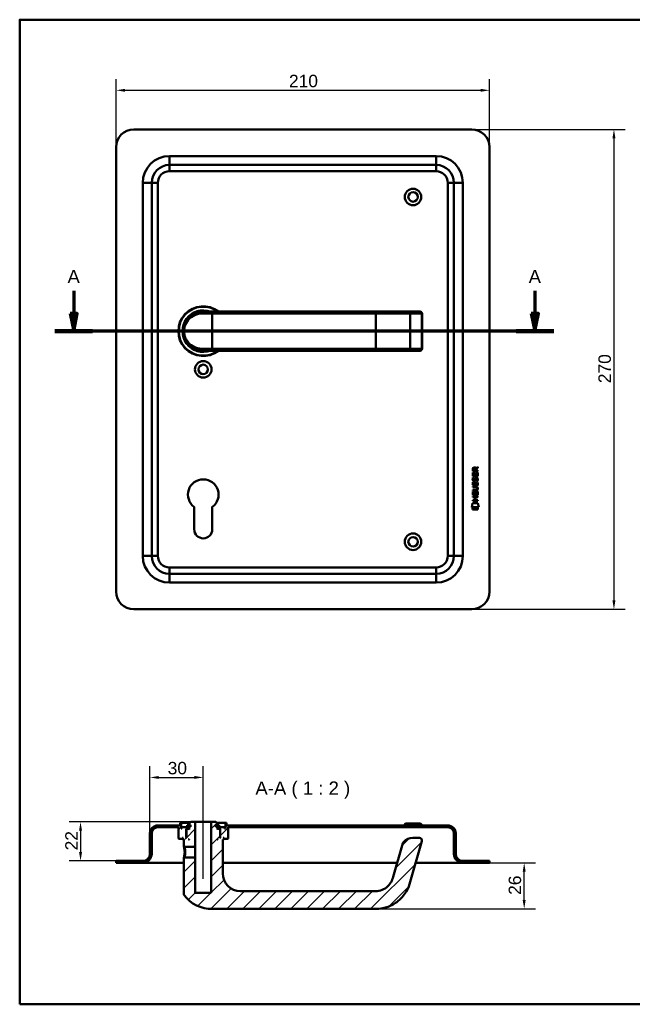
# Model space of a CAD drawing. Header units: millimetres. Extents: x 20 to 833, y 20 to 574.
# Tile 1 of 7: x 20 to 365, y 20 to 574. Entities that reach past the tile are written whole.
import ezdxf

# ---------------------------------------------------------------- set-up
doc = ezdxf.new("R2010")
doc.units = ezdxf.units.MM
doc.header["$LTSCALE"] = 2
for name, color, linetype, lineweight in [('Bemaßungen(DIN)', 7, 'Continuous', 25), ('Mittellinie(DIN)', 7, 'Continuous', 25), ('Schnittansichtslinien(DIN)', 7, 'Continuous', 70), ('Sichtbare Kanten(DIN)', 7, 'Continuous', 50), ('Sichtbare tangentiale Kanten(DIN)', 7, 'Continuous', 50), ('Skizziergeometrie(DIN)', 7, 'Continuous', 50), ('Symbole(DIN)', 7, 'Continuous', 25)]:
    doc.layers.add(name, color=color, linetype=linetype, lineweight=lineweight)
doc.layers.add('Schraffur', color=179, linetype='Continuous', lineweight=9, true_color=0x1e1e47)
doc.styles.add('Aktuell-DINGroßer Text', font='arial.ttf')
doc.styles.add('STANDARD-DIN~0', font='arial.ttf')
doc.dimstyles.new('CAD-LAN', dxfattribs={"dimscale": 2, "dimtxt": 3.5, "dimasz": 2.5, "dimexe": 3.175, "dimexo": 0, "dimgap": 0.8, "dimtad": 1, "dimrnd": 1e-08, "dimtxsty": 'STANDARD-DIN~0', "dimcen": 0.09, "dimdle": 10, "dimclrd": 250, "dimclre": 250, "dimclrt": 250, "dimadec": 0, "dimazin": 2, "dimtfac": 1, "dimtmove": 0, "dimatfit": 3, "dimfxl": 1, "dimtolj": 1, "dimtzin": 0, "dimlwd": 25, "dimlwe": 25, "dimarcsym": 0})

# ---------------------------------------------------------------- blocks, each defined once
blk = doc.blocks.new('Ränder Standardrahmen')
at = {"layer": 'Skizziergeometrie(DIN)', "flags": 128}
blk.add_lwpolyline([(10, 10), (10, 287), (410, 287), (410, 10), (10, 10)], dxfattribs=at)
blk = doc.blocks.new('*D21')
at = {"layer": 'Bemaßungen(DIN)', "color": 250, "linetype": 'Continuous', "lineweight": 25, "true_color": 0x3f3f3f, "transparency": 16777216}
for p, q in [((74.22, 502.26), (74.22, 540.61)), ((284.22, 502.26), (284.22, 540.61)), ((79.22, 534.26), (279.22, 534.26))]:
    blk.add_line(p, q, dxfattribs=at)
at = {"layer": 'Bemaßungen(DIN)', "color": 250, "linetype": 'Continuous', "true_color": 0x3f3f3f, "transparency": 16777216}
for points in [[(79.22, 535.09), (79.22, 533.43), (74.22, 534.26)], [(279.22, 535.09), (279.22, 533.43), (284.22, 534.26)]]:
    blk.add_solid(points, dxfattribs=at)
at = {"layer": 'Defpoints', "color": 0, "linetype": 'Continuous', "transparency": 16777216}
for p in [(284.22, 534.26), (74.22, 502.26), (284.22, 502.26)]:
    blk.add_point(p, dxfattribs=at)
at = {"layer": 'Bemaßungen(DIN)', "color": 250, "linetype": 'Continuous', "lineweight": 25, "true_color": 0x3f3f3f, "transparency": 16777216, "insert": (171.44, 543.01), "char_height": 7, "attachment_point": 1, "style": 'STANDARD-DIN~0'}
blk.add_mtext('\\A1;210', dxfattribs=at)
blk = doc.blocks.new('*D22')
at = {"layer": 'Bemaßungen(DIN)', "color": 250, "linetype": 'Continuous', "lineweight": 25, "true_color": 0x3f3f3f, "transparency": 16777216}
for p, q in [((274.22, 512.26), (360.57, 512.26)), ((354.22, 507.26), (354.22, 247.26)), ((274.22, 242.26), (360.57, 242.26))]:
    blk.add_line(p, q, dxfattribs=at)
at = {"layer": 'Bemaßungen(DIN)', "color": 250, "linetype": 'Continuous', "true_color": 0x3f3f3f, "transparency": 16777216}
for points in [[(353.39, 507.26), (355.06, 507.26), (354.22, 512.26)], [(353.39, 247.26), (355.06, 247.26), (354.22, 242.26)]]:
    blk.add_solid(points, dxfattribs=at)
at = {"layer": 'Defpoints', "color": 0, "linetype": 'Continuous', "transparency": 16777216}
for p in [(274.22, 512.26), (274.22, 242.26), (354.22, 242.26)]:
    blk.add_point(p, dxfattribs=at)
at = {"layer": 'Bemaßungen(DIN)', "color": 250, "linetype": 'Continuous', "lineweight": 25, "true_color": 0x3f3f3f, "transparency": 16777216, "insert": (345.48, 369.48), "char_height": 7, "attachment_point": 1, "rotation": 90, "style": 'STANDARD-DIN~0'}
blk.add_mtext('\\A1;270', dxfattribs=at)
blk = doc.blocks.new('2DTransSchnitt0')
at = {"layer": 'Schnittansichtslinien(DIN)', "linetype": 'Continuous'}
for p, q in [((25.2, 210.7), (25.2, 204.38)), ((154.87, 210.7), (154.87, 204.38)), ((24.2, 204.38), (25.2, 199.38)), ((26.2, 204.38), (24.2, 204.38)), ((25.2, 204.38), (25.2, 199.38)), ((25.2, 199.38), (26.2, 204.38)), ((153.87, 204.38), (154.87, 199.38)), ((155.87, 204.38), (153.87, 204.38)), ((154.87, 204.38), (154.87, 199.38)), ((154.87, 199.38), (155.87, 204.38)), ((160.18, 199.38), (19.89, 199.38))]:
    blk.add_line(p, q, dxfattribs=at)
at = {"layer": 'Schnittansichtslinien(DIN)', "linetype": 'Continuous', "lineweight": 140}
for p, q in [((30.5, 199.38), (19.89, 199.38)), ((160.18, 199.38), (149.57, 199.38))]:
    blk.add_line(p, q, dxfattribs=at)
at = {"layer": 'Schnittansichtslinien(DIN)', "linetype": 'Continuous', "flags": 128}
for points in [[(24.2, 204.38), (25.2, 199.38), (26.2, 204.38), (24.2, 204.38)], [(153.87, 204.38), (154.87, 199.38), (155.87, 204.38), (153.87, 204.38)]]:
    blk.add_lwpolyline(points, dxfattribs=at)
at = {"layer": 'Schnittansichtslinien(DIN)'}
for points in [[(24.2, 204.38), (25.2, 199.38), (26.2, 204.38), (24.2, 204.38)], [(153.87, 204.38), (154.87, 199.38), (155.87, 204.38), (153.87, 204.38)]]:
    blk.add_solid(points, dxfattribs=at)
at = {"layer": 'Schnittansichtslinien(DIN)', "char_height": 3.73, "attachment_point": 7, "style": 'Aktuell-DINGroßer Text'}
for insert in [(23.44, 212.88), (153.12, 212.88)]:
    blk.add_mtext('A', dxfattribs=dict(at, insert=insert))
blk = doc.blocks.new('*D24')
at = {"layer": 'Bemaßungen(DIN)', "color": 250, "linetype": 'Continuous', "lineweight": 25, "true_color": 0x3f3f3f, "transparency": 16777216}
for p, q in [((93.22, 116.15), (93.22, 154)), ((123.22, 127.65), (123.22, 154)), ((98.22, 147.65), (118.22, 147.65))]:
    blk.add_line(p, q, dxfattribs=at)
at = {"layer": 'Bemaßungen(DIN)', "color": 250, "linetype": 'Continuous', "true_color": 0x3f3f3f, "transparency": 16777216}
for points in [[(98.22, 148.48), (98.22, 146.82), (93.22, 147.65)], [(118.22, 148.48), (118.22, 146.82), (123.22, 147.65)]]:
    blk.add_solid(points, dxfattribs=at)
at = {"layer": 'Defpoints', "color": 0, "linetype": 'Continuous', "transparency": 16777216}
for p in [(123.22, 147.65), (123.22, 127.65), (93.22, 116.15)]:
    blk.add_point(p, dxfattribs=at)
at = {"layer": 'Bemaßungen(DIN)', "color": 250, "linetype": 'Continuous', "lineweight": 25, "true_color": 0x3f3f3f, "transparency": 16777216, "insert": (103.23, 156.4), "char_height": 7, "attachment_point": 1, "style": 'STANDARD-DIN~0'}
blk.add_mtext('\\A1;30', dxfattribs=at)
blk = doc.blocks.new('*D25')
at = {"layer": 'Bemaßungen(DIN)', "color": 250, "linetype": 'Continuous', "lineweight": 25, "true_color": 0x3f3f3f, "transparency": 16777216}
for p, q in [((116.22, 122.65), (47.87, 122.65)), ((54.22, 117.65), (54.22, 105.65)), ((74.22, 100.65), (47.87, 100.65))]:
    blk.add_line(p, q, dxfattribs=at)
at = {"layer": 'Bemaßungen(DIN)', "color": 250, "linetype": 'Continuous', "true_color": 0x3f3f3f, "transparency": 16777216}
for points in [[(53.39, 117.65), (55.06, 117.65), (54.22, 122.65)], [(53.39, 105.65), (55.06, 105.65), (54.22, 100.65)]]:
    blk.add_solid(points, dxfattribs=at)
at = {"layer": 'Defpoints', "color": 0, "linetype": 'Continuous', "transparency": 16777216}
for p in [(116.22, 122.65), (54.22, 100.65), (74.22, 100.65)]:
    blk.add_point(p, dxfattribs=at)
at = {"layer": 'Bemaßungen(DIN)', "color": 250, "linetype": 'Continuous', "lineweight": 25, "true_color": 0x3f3f3f, "transparency": 16777216, "insert": (45.6, 106.61), "char_height": 7, "attachment_point": 1, "rotation": 90, "style": 'STANDARD-DIN~0'}
blk.add_mtext('\\A1;22', dxfattribs=at)
blk = doc.blocks.new('*D26')
at = {"layer": 'Bemaßungen(DIN)', "color": 250, "linetype": 'Continuous', "lineweight": 25, "true_color": 0x3f3f3f, "transparency": 16777216}
for p, q in [((284.22, 99.65), (310.09, 99.65)), ((303.74, 78.65), (303.74, 94.65)), ((220.22, 73.65), (310.09, 73.65))]:
    blk.add_line(p, q, dxfattribs=at)
at = {"layer": 'Bemaßungen(DIN)', "color": 250, "linetype": 'Continuous', "true_color": 0x3f3f3f, "transparency": 16777216}
for points in [[(302.9, 94.65), (304.57, 94.65), (303.74, 99.65)], [(302.9, 78.65), (304.57, 78.65), (303.74, 73.65)]]:
    blk.add_solid(points, dxfattribs=at)
at = {"layer": 'Defpoints', "color": 0, "linetype": 'Continuous', "transparency": 16777216}
for p in [(284.22, 99.65), (303.74, 99.65), (220.22, 73.65)]:
    blk.add_point(p, dxfattribs=at)
at = {"layer": 'Bemaßungen(DIN)', "color": 250, "linetype": 'Continuous', "lineweight": 25, "true_color": 0x3f3f3f, "transparency": 16777216, "insert": (294.99, 81.58), "char_height": 7, "attachment_point": 1, "rotation": 90, "style": 'STANDARD-DIN~0'}
blk.add_mtext('\\A1;26', dxfattribs=at)

msp = doc.modelspace()

# ---------------------------------------------------------------- hatches: boundary and pattern name
at = {"layer": 'Schraffur'}
h = msp.add_hatch(dxfattribs=at)
h.set_pattern_fill('ANSI31', color=256, scale=50.8, style=0)
h.set_pattern_definition([(45, (0, 0), (-4.49013, 4.49013), [])])
edge = h.paths.add_edge_path()
edge.add_spline(control_points=[(112.596, 102.649), (112.534, 102.589), (112.472, 102.53), (112.348, 102.409), (112.286, 102.349), (112.224, 102.289)], knot_values=[-0.0518018, -0.0518018, -0.0518018, -0.0518018, -0.0259892, -0.0259892, 0, 0, 0, 0], degree=3, periodic=0)
edge.add_line((112.224, 102.289), (112.224, 81.99))
edge.add_spline(control_points=[(112.224, 81.99), (112.223, 81.908), (112.233, 81.794), (112.313, 81.561), (112.366, 81.463), (112.433, 81.376)], knot_values=[-0.0739623, -0.0739623, -0.0739623, -0.0739623, -0.0330522, -0.0330522, 0, 0, 0, 0], degree=3, periodic=0)
edge.add_ellipse((128.224, 93.649), major_axis=(-15.791, -12.274), ratio=1, start_angle=0, end_angle=52.14352)
edge.add_line((128.224, 73.649), (220.224, 73.649))
edge.add_spline(control_points=[(220.224, 73.649), (222.339, 73.649), (224.45, 73.993), (228.469, 75.311), (230.364, 76.281), (234.352, 79.214), (236.087, 81.236), (238.705, 85.569), (239.212, 87.307), (239.663, 88.881)], knot_values=[-1.6287984, -1.6287984, -1.6287984, -1.6287984, -1.2873005, -1.2873005, -0.9456559, -0.9456559, -0.4913093, -0.4913093, 0, 0, 0, 0], degree=3, periodic=0)
edge.add_line((239.663, 88.881), (246.217, 111.736))
edge.add_ellipse((244.775, 112.149), major_axis=(1.442, -0.413), ratio=1, start_angle=0, end_angle=106)
edge.add_line((244.775, 113.649), (241.071, 113.649))
edge.add_ellipse((241.071, 106.649), major_axis=(0, 7), ratio=1, start_angle=0, end_angle=48.30264)
edge.add_ellipse((236.965, 110.308), major_axis=(-1.12, 0.998), ratio=1, start_angle=0, end_angle=25.69736)
edge.add_line((235.523, 110.721), (230.051, 91.638))
edge.add_spline(control_points=[(230.051, 91.638), (229.766, 90.645), (229.391, 89.67), (228.572, 88.231), (227.976, 87.298), (226.031, 85.493), (224.949, 84.798), (222.542, 83.843), (221.317, 83.649), (220.224, 83.649)], knot_values=[-1.5570511, -1.5570511, -1.5570511, -1.5570511, -0.9847975, -0.9847975, -0.6392632, -0.6392632, -0.3276597, -0.3276597, 0, 0, 0, 0], degree=3, periodic=0)
edge.add_line((220.224, 83.649), (144.224, 83.649))
edge.add_ellipse((144.224, 93.649), major_axis=(0, -10), ratio=1, start_angle=270, end_angle=360, ccw=False)
edge.add_line((134.224, 93.649), (134.224, 112.649))
edge.add_line((134.224, 112.649), (134.524, 112.649))
edge.add_line((134.524, 112.649), (134.724, 112.849))
edge.add_line((134.724, 112.849), (134.724, 113.449))
edge.add_line((134.724, 113.449), (134.524, 113.649))
edge.add_line((134.524, 113.649), (134.824, 113.649))
edge.add_line((134.824, 113.649), (134.824, 113.149))
edge.add_line((134.824, 113.149), (134.924, 113.049))
edge.add_line((134.924, 113.049), (137.024, 113.049))
edge.add_line((137.024, 113.049), (137.224, 113.249))
edge.add_line((137.224, 113.249), (137.224, 119.649))
edge.add_line((137.224, 119.649), (260.724, 119.649))
edge.add_ellipse((260.724, 116.149), major_axis=(0, 3.5), ratio=1, start_angle=270, end_angle=360, ccw=False)
edge.add_line((264.224, 116.149), (264.224, 104.649))
edge.add_ellipse((269.224, 104.649), major_axis=(-5, 0), ratio=1, start_angle=0, end_angle=90)
edge.add_line((269.224, 99.649), (284.224, 99.649))
edge.add_line((284.224, 99.649), (284.224, 100.649))
edge.add_line((284.224, 100.649), (269.224, 100.649))
edge.add_ellipse((269.224, 104.649), major_axis=(0, -4), ratio=1, start_angle=270, end_angle=360, ccw=False)
edge.add_line((265.224, 104.649), (265.224, 116.149))
edge.add_ellipse((260.724, 116.149), major_axis=(4.5, 0), ratio=1, start_angle=0, end_angle=90)
edge.add_line((260.724, 120.649), (136.224, 120.649))
edge.add_line((136.224, 120.649), (136.224, 122.149))
edge.add_line((136.224, 122.149), (135.724, 122.149))
edge.add_line((135.724, 122.149), (135.724, 118.849))
edge.add_line((135.724, 118.849), (135.224, 118.849))
edge.add_line((135.224, 118.849), (135.224, 119.649))
edge.add_line((135.224, 119.649), (132.224, 119.649))
edge.add_line((132.224, 119.649), (132.224, 118.849))
edge.add_line((132.224, 118.849), (132.974, 118.849))
edge.add_line((132.974, 118.849), (132.774, 118.649))
edge.add_line((132.774, 118.649), (132.774, 113.849))
edge.add_line((132.774, 113.849), (132.974, 113.649))
edge.add_line((132.974, 113.649), (132.724, 113.649))
edge.add_line((132.724, 113.649), (132.724, 118.449))
edge.add_line((132.724, 118.449), (132.524, 118.649))
edge.add_line((132.524, 118.649), (131.424, 118.649))
edge.add_line((131.424, 118.649), (131.224, 118.449))
edge.add_line((131.224, 118.449), (131.224, 119.849))
edge.add_line((131.224, 119.849), (132.241, 119.849))
edge.add_line((132.241, 119.849), (132.241, 120.749))
edge.add_line((132.241, 120.749), (130.739, 120.749))
edge.add_line((130.739, 120.749), (130.739, 119.849))
edge.add_line((130.739, 119.849), (130.324, 119.849))
edge.add_line((130.324, 119.849), (130.324, 120.949))
edge.add_line((130.324, 120.949), (131.224, 120.949))
edge.add_line((131.224, 120.949), (131.224, 121.649))
edge.add_line((131.224, 121.649), (130.224, 122.649))
edge.add_line((130.224, 122.649), (127.724, 122.649))
edge.add_line((127.724, 122.649), (127.724, 82.649))
edge.add_line((127.724, 82.649), (118.724, 82.649))
edge.add_line((118.724, 82.649), (118.724, 102.649))
edge.add_line((118.724, 102.649), (112.596, 102.649))
h.paths.add_polyline_path([(131.424, 112.649), (131.224, 112.649), (131.224, 112.849)], flags=0)
edge = h.paths.add_edge_path()
edge.add_spline(control_points=[(112.224, 109.01), (112.288, 108.95), (112.35, 108.89), (112.474, 108.769), (112.536, 108.71), (112.597, 108.649)], knot_values=[-0.0519762, -0.0519762, -0.0519762, -0.0519762, -0.0259881, -0.0259881, -0.0001686, -0.0001686, -0.0001686, -0.0001686], degree=3, periodic=0)
edge.add_line((112.597, 108.649), (118.724, 108.649))
edge.add_line((118.724, 108.649), (118.724, 122.649))
edge.add_line((118.724, 122.649), (116.224, 122.649))
edge.add_line((116.224, 122.649), (115.224, 121.649))
edge.add_line((115.224, 121.649), (115.224, 120.949))
edge.add_line((115.224, 120.949), (116.124, 120.949))
edge.add_line((116.124, 120.949), (116.124, 119.849))
edge.add_line((116.124, 119.849), (115.71, 119.849))
edge.add_line((115.71, 119.849), (115.71, 120.749))
edge.add_line((115.71, 120.749), (114.208, 120.749))
edge.add_line((114.208, 120.749), (114.208, 119.849))
edge.add_line((114.208, 119.849), (115.224, 119.849))
edge.add_line((115.224, 119.849), (115.224, 118.449))
edge.add_line((115.224, 118.449), (115.024, 118.649))
edge.add_line((115.024, 118.649), (113.924, 118.649))
edge.add_line((113.924, 118.649), (113.724, 118.449))
edge.add_line((113.724, 118.449), (113.724, 113.649))
edge.add_line((113.724, 113.649), (113.474, 113.649))
edge.add_line((113.474, 113.649), (113.674, 113.849))
edge.add_line((113.674, 113.849), (113.674, 118.649))
edge.add_line((113.674, 118.649), (113.474, 118.849))
edge.add_line((113.474, 118.849), (114.224, 118.849))
edge.add_line((114.224, 118.849), (114.224, 119.649))
edge.add_line((114.224, 119.649), (111.224, 119.649))
edge.add_line((111.224, 119.649), (111.224, 118.849))
edge.add_line((111.224, 118.849), (110.724, 118.849))
edge.add_line((110.724, 118.849), (110.724, 122.149))
edge.add_line((110.724, 122.149), (110.224, 122.149))
edge.add_line((110.224, 122.149), (110.224, 120.649))
edge.add_line((110.224, 120.649), (97.724, 120.649))
edge.add_ellipse((97.724, 116.149), major_axis=(0, 4.5), ratio=1, start_angle=0, end_angle=90)
edge.add_line((93.224, 116.149), (93.224, 104.649))
edge.add_ellipse((89.224, 104.649), major_axis=(4, 0), ratio=1, start_angle=270, end_angle=360, ccw=False)
edge.add_line((89.224, 100.649), (74.224, 100.649))
edge.add_line((74.224, 100.649), (74.224, 99.649))
edge.add_line((74.224, 99.649), (89.224, 99.649))
edge.add_ellipse((89.224, 104.649), major_axis=(0, -5), ratio=1, start_angle=0, end_angle=90)
edge.add_line((94.224, 104.649), (94.224, 116.149))
edge.add_ellipse((97.724, 116.149), major_axis=(-3.5, 0), ratio=1, start_angle=270, end_angle=360, ccw=False)
edge.add_line((97.724, 119.649), (109.224, 119.649))
edge.add_line((109.224, 119.649), (109.224, 113.249))
edge.add_line((109.224, 113.249), (109.424, 113.049))
edge.add_line((109.424, 113.049), (111.524, 113.049))
edge.add_line((111.524, 113.049), (111.624, 113.149))
edge.add_line((111.624, 113.149), (111.624, 113.649))
edge.add_line((111.624, 113.649), (111.924, 113.649))
edge.add_line((111.924, 113.649), (111.724, 113.449))
edge.add_line((111.724, 113.449), (111.724, 112.849))
edge.add_line((111.724, 112.849), (111.924, 112.649))
edge.add_line((111.924, 112.649), (112.224, 112.649))
edge.add_line((112.224, 112.649), (112.224, 109.01))
h.paths.add_polyline_path([(115.224, 112.649), (115.024, 112.649), (115.224, 112.849)], flags=0)

# ---------------------------------------------------------------- linework, layer by layer
at = {"layer": 'Mittellinie(DIN)', "linetype": 'Continuous'}
msp.add_line((123.224, 90.649), (123.224, 127.649), dxfattribs=at)
at = {"layer": 'Sichtbare Kanten(DIN)'}
for p, q in [((274.224, 512.259), (84.224, 512.259)), ((74.224, 502.259), (74.224, 252.259)), ((284.224, 252.259), (284.224, 502.259)), ((254.224, 492.259), (104.224, 492.259)), ((94.224, 482.259), (94.224, 272.259)), ((264.224, 272.259), (264.224, 482.259)), ((122.608, 409.741), (122.608, 409.741)), ((123.224, 409.759), (128.224, 409.759)), ((220.224, 409.759), (128.224, 409.759)), ((238.702, 409.759), (220.224, 409.759)), ((245.255, 409.759), (238.702, 409.759)), ((245.255, 409.759), (245.275, 409.759)), ((246.275, 388.759), (246.275, 408.759)), ((128.224, 387.759), (123.224, 387.759)), ((128.224, 387.759), (220.224, 387.759)), ((220.224, 387.759), (238.702, 387.759)), ((238.702, 387.759), (245.255, 387.759)), ((238.785, 387.762), (238.785, 387.762)), ((245.275, 387.759), (245.255, 387.759)), ((276.466, 321.551), (277.662, 322.341)), ((277.661, 321.907), (276.519, 321.152)), ((277.662, 322.341), (277.661, 321.907)), ((274.799, 317.191), (274.801, 319.195)), ((277.658, 317.189), (274.799, 317.191)), ((274.801, 319.921), (274.803, 321.235)), ((277.66, 319.919), (274.801, 319.921)), ((274.801, 319.195), (275.149, 319.195)), ((274.971, 316.417), (275.309, 316.317)), ((275.149, 319.195), (275.148, 317.568)), ((275.148, 317.568), (276.042, 317.567)), ((275.152, 321.191), (275.151, 320.303)), ((275.151, 320.303), (276.169, 320.302)), ((276.042, 317.567), (276.043, 319.014)), ((276.043, 319.014), (276.392, 319.014)), ((276.169, 320.302), (276.169, 321.19)), ((276.392, 319.014), (276.391, 317.567)), ((276.391, 317.567), (277.309, 317.566)), ((276.519, 321.152), (276.518, 320.302)), ((276.518, 320.302), (277.66, 320.301)), ((276.899, 316.114), (276.888, 316.114)), ((277.309, 317.566), (277.311, 319.213)), ((277.311, 319.213), (277.659, 319.213)), ((277.659, 319.213), (277.658, 317.189)), ((277.66, 320.301), (277.66, 319.919)), ((274.794, 310.964), (274.794, 311.341)), ((274.794, 311.341), (276.44, 311.339)), ((276.464, 310.962), (274.794, 310.964)), ((274.969, 313.871), (275.307, 313.77)), ((275.165, 312.539), (275.172, 312.522)), ((275.167, 315.086), (275.174, 315.068)), ((275.849, 312.441), (275.86, 312.458)), ((275.851, 314.988), (275.862, 315.005)), ((276.897, 313.568), (276.886, 313.568)), ((274.788, 305.283), (274.788, 305.66)), ((274.788, 305.66), (277.647, 305.658)), ((276.031, 305.282), (274.788, 305.283)), ((274.79, 306.453), (274.792, 308.458)), ((277.649, 306.451), (274.79, 306.453)), ((274.792, 309.029), (274.793, 309.406)), ((276.438, 309.028), (274.792, 309.029)), ((274.792, 308.458), (275.14, 308.457)), ((274.793, 309.406), (276.462, 309.405)), ((275.14, 308.457), (275.139, 306.83)), ((275.139, 306.83), (276.034, 306.83)), ((276.03, 303.724), (276.031, 305.282)), ((276.034, 306.83), (276.035, 308.277)), ((276.035, 308.277), (276.383, 308.276)), ((276.383, 308.276), (276.382, 306.829)), ((276.382, 306.829), (277.301, 306.829)), ((276.388, 305.282), (276.386, 303.724)), ((277.647, 305.281), (276.388, 305.282)), ((277.301, 306.829), (277.302, 308.476)), ((277.302, 308.476), (277.651, 308.475)), ((277.344, 310.177), (277.344, 310.187)), ((277.647, 305.658), (277.647, 305.281)), ((277.651, 308.475), (277.649, 306.451)), ((118.124, 287.259), (118.124, 299.834)), ((128.324, 299.834), (128.324, 287.259)), ((274.256, 299.771), (274.714, 301.904)), ((278.171, 299.768), (274.256, 299.771)), ((274.714, 301.904), (277.721, 301.902)), ((274.714, 298.343), (274.715, 299.485)), ((274.715, 299.485), (277.712, 299.483)), ((274.787, 303.348), (274.787, 303.725)), ((274.787, 303.725), (276.03, 303.724)), ((277.645, 303.346), (274.787, 303.348)), ((276.386, 303.724), (277.646, 303.723)), ((277.646, 303.723), (277.645, 303.346)), ((277.712, 299.483), (277.711, 298.341)), ((277.721, 301.902), (278.171, 299.768)), ((277.711, 298.341), (274.714, 298.343)), ((104.224, 262.259), (254.224, 262.259)), ((84.224, 242.259), (274.224, 242.259)), ((110.724, 122.149), (110.224, 122.149)), ((110.224, 122.149), (110.224, 120.649)), ((110.724, 118.849), (110.724, 122.149)), ((110.724, 122.149), (115.724, 122.149)), ((116.224, 122.649), (115.224, 121.649)), ((118.724, 122.649), (116.224, 122.649)), ((118.724, 108.649), (118.724, 122.649)), ((118.724, 122.649), (127.724, 122.649)), ((130.224, 122.649), (127.724, 122.649)), ((127.724, 122.649), (127.724, 82.649)), ((131.224, 121.649), (130.224, 122.649)), ((130.724, 122.149), (135.724, 122.149)), ((136.224, 122.149), (135.724, 122.149)), ((135.724, 122.149), (135.724, 118.849)), ((136.224, 120.649), (136.224, 122.149)), ((110.224, 120.649), (97.724, 120.649)), ((97.724, 119.649), (109.224, 119.649)), ((109.224, 119.649), (109.224, 113.249)), ((111.224, 118.849), (110.724, 118.849)), ((114.224, 119.649), (111.224, 119.649)), ((111.224, 119.649), (111.224, 118.849)), ((113.674, 118.649), (113.474, 118.849)), ((113.474, 118.849), (114.224, 118.849)), ((113.674, 113.849), (113.674, 118.649)), ((113.674, 118.649), (113.924, 118.649)), ((113.924, 118.649), (113.724, 118.449)), ((113.724, 118.449), (113.724, 113.649)), ((115.024, 118.649), (113.924, 118.649)), ((115.71, 120.749), (114.208, 120.749)), ((114.208, 120.749), (114.208, 119.849)), ((114.208, 119.849), (115.224, 119.849)), ((114.224, 118.849), (114.224, 119.649)), ((114.224, 119.649), (115.224, 119.649)), ((115.224, 118.849), (114.224, 118.849)), ((115.224, 118.449), (115.024, 118.649)), ((115.224, 118.649), (115.024, 118.649)), ((115.224, 121.649), (115.224, 120.949)), ((115.224, 120.949), (116.124, 120.949)), ((115.224, 119.849), (115.224, 118.449)), ((115.71, 119.849), (115.71, 120.749)), ((116.124, 120.749), (115.71, 120.749)), ((116.124, 119.849), (115.71, 119.849)), ((116.124, 120.949), (116.124, 119.849)), ((130.324, 119.849), (130.324, 120.949)), ((130.324, 120.949), (131.224, 120.949)), ((130.739, 120.749), (130.324, 120.749)), ((130.739, 119.849), (130.324, 119.849)), ((132.241, 120.749), (130.739, 120.749)), ((130.739, 120.749), (130.739, 119.849)), ((131.224, 120.949), (131.224, 121.649)), ((131.224, 118.449), (131.224, 119.849)), ((131.224, 119.849), (132.241, 119.849)), ((131.224, 119.649), (132.224, 119.649)), ((132.224, 118.849), (131.224, 118.849)), ((131.424, 118.649), (131.224, 118.449)), ((131.424, 118.649), (131.224, 118.649)), ((132.524, 118.649), (131.424, 118.649)), ((135.224, 119.649), (132.224, 119.649)), ((132.224, 119.649), (132.224, 118.849)), ((132.224, 118.849), (132.974, 118.849)), ((132.241, 119.849), (132.241, 120.749)), ((132.724, 118.449), (132.524, 118.649)), ((132.524, 118.649), (132.774, 118.649)), ((132.724, 113.649), (132.724, 118.449)), ((132.974, 118.849), (132.774, 118.649)), ((132.774, 118.649), (132.774, 113.849)), ((135.224, 118.849), (135.224, 119.649)), ((135.724, 118.849), (135.224, 118.849)), ((260.724, 120.649), (136.224, 120.649)), ((137.224, 113.249), (137.224, 119.649)), ((137.224, 119.649), (260.724, 119.649)), ((236.974, 121.649), (235.974, 120.649)), ((236.974, 121.649), (245.474, 121.649)), ((245.474, 121.649), (246.474, 120.649)), ((93.224, 116.149), (93.224, 104.649)), ((94.224, 104.649), (94.224, 116.149)), ((109.224, 113.249), (109.424, 113.049)), ((109.424, 113.049), (111.524, 113.049)), ((111.524, 113.049), (111.624, 113.149)), ((111.524, 113.049), (111.724, 113.049)), ((111.624, 113.149), (111.624, 113.649)), ((111.624, 113.649), (111.924, 113.649)), ((111.724, 113.149), (111.624, 113.149)), ((111.924, 113.649), (111.724, 113.449)), ((111.724, 113.449), (111.724, 112.849)), ((111.724, 112.849), (111.924, 112.649)), ((111.924, 112.649), (112.224, 112.649)), ((112.224, 112.649), (112.224, 109.01)), ((113.474, 113.649), (113.674, 113.849)), ((113.724, 113.649), (113.474, 113.649)), ((113.724, 113.849), (113.674, 113.849)), ((115.024, 112.649), (115.224, 112.849)), ((115.224, 112.649), (115.024, 112.649)), ((115.224, 112.849), (115.224, 112.649)), ((131.224, 112.649), (131.224, 112.849)), ((131.224, 112.849), (131.424, 112.649)), ((131.424, 112.649), (131.224, 112.649)), ((132.774, 113.849), (132.724, 113.849)), ((132.974, 113.649), (132.724, 113.649)), ((132.774, 113.849), (132.974, 113.649)), ((134.224, 93.649), (134.224, 112.649)), ((134.224, 112.649), (134.524, 112.649)), ((134.724, 113.449), (134.524, 113.649)), ((134.524, 113.649), (134.824, 113.649)), ((134.524, 112.649), (134.724, 112.849)), ((134.724, 112.849), (134.724, 113.449)), ((134.824, 113.149), (134.724, 113.149)), ((134.724, 113.049), (134.924, 113.049)), ((134.824, 113.649), (134.824, 113.149)), ((134.824, 113.149), (134.924, 113.049)), ((134.924, 113.049), (137.024, 113.049)), ((137.024, 113.049), (137.224, 113.249)), ((239.663, 88.881), (246.217, 111.736)), ((244.775, 113.649), (241.071, 113.649)), ((264.224, 116.149), (264.224, 104.649)), ((265.224, 104.649), (265.224, 116.149)), ((112.225, 109.01), (112.597, 108.65)), ((112.597, 108.649), (118.724, 108.649)), ((118.724, 108.649), (118.724, 102.649)), ((235.523, 110.721), (230.051, 91.638)), ((89.224, 100.649), (74.224, 100.649)), ((74.224, 100.649), (74.224, 99.649)), ((112.596, 102.649), (112.224, 102.289)), ((112.224, 102.289), (112.224, 81.99)), ((118.724, 102.649), (112.596, 102.649)), ((118.724, 82.649), (118.724, 102.649)), ((284.224, 100.649), (269.224, 100.649)), ((284.224, 99.649), (284.224, 100.649)), ((74.224, 99.649), (89.224, 99.649)), ((89.224, 99.649), (104.224, 99.649)), ((112.224, 99.649), (104.224, 99.649)), ((232.348, 99.649), (134.224, 99.649)), ((254.224, 99.649), (242.751, 99.649)), ((254.224, 99.649), (269.224, 99.649)), ((269.224, 99.649), (284.224, 99.649)), ((220.224, 83.649), (144.224, 83.649)), ((127.724, 82.649), (118.724, 82.649)), ((128.224, 73.649), (220.224, 73.649))]:
    msp.add_line(p, q, dxfattribs=at)
for centre, radius in [((241.224, 474.259), 4.65), ((241.224, 474.259), 2.65), ((123.224, 377.259), 4.65), ((123.224, 377.259), 2.65), ((241.224, 280.259), 4.65), ((241.224, 280.259), 2.65)]:
    msp.add_circle(centre, radius, dxfattribs=at)
for centre, radius, start, end in [((84.224, 502.259), 10, 90, 180), ((274.224, 502.259), 10, 0, 90), ((104.224, 482.259), 10, 90, 180), ((254.224, 482.259), 10, 0, 90), ((123.224, 398.759), 14, 51.78679, 308.21321), ((123.224, 398.759), 13.8, 52.8542, 307.1458), ((123.224, 398.759), 11.7, 70.08028, 289.91972), ((123.224, 398.759), 11.6, 71.49137, 288.50863), ((123.224, 398.759), 11.5, 73.04257, 286.95743), ((123.224, 398.759), 11.3, 76.76803, 283.23197), ((120.993, 408.867), 0.85, 60.65471, 60.67321), ((245.275, 408.759), 1, 0, 90), ((245.275, 388.759), 1, 270, 0), ((123.224, 306.759), 8.6, 306.37184, 233.62816), ((123.224, 287.259), 5.1, 180, 0), ((104.224, 272.259), 10, 180, 270), ((254.224, 272.259), 10, 270, 0), ((84.224, 252.259), 10, 180, 270), ((274.224, 252.259), 10, 270, 0), ((97.724, 116.149), 4.5, 90, 180), ((97.724, 116.149), 3.5, 90, 180), ((260.724, 116.149), 4.5, 0, 90), ((260.724, 116.149), 3.5, 0, 90), ((236.965, 110.308), 1.5, 138.30264, 164), ((241.071, 106.649), 7, 90, 138.30264), ((244.775, 112.149), 1.5, 344, 90), ((89.224, 104.649), 4, 270, 0), ((89.224, 104.649), 5, 270, 0), ((269.224, 104.649), 5, 180, 270), ((269.224, 104.649), 4, 180, 270), ((144.224, 93.649), 10, 180, 270), ((128.224, 93.649), 20, 217.85648, 270)]:
    msp.add_arc(centre, radius, start, end, dxfattribs=at)
for centre, major_axis, ratio, start_param, end_param in [((276.33, 320.418), (0.976, -1.274), 0.5180415, 2.7627686, 3.7355131), ((274.937, 320.337), (-1.242, -1.64), 0.5994938, 2.7365723, 3.5673799), ((276.24, 314.427), (0.839, 1.642), 0.4591024, 5.9761877, 6.4975755), ((276.517, 315.897), (-1.192, -3.54), 0.2215161, 5.9678979, 6.0270389), ((276.433, 318.196), (1.103, 3.296), 0.2312948, 2.8124619, 2.8734213), ((275.918, 313.342), (-0.583, -1.012), 0.541605, 5.8985019, 6.3563332), ((275.912, 315.88), (0.574, 1.004), 0.5438409, 2.7534304, 3.2137241), ((275.79, 312.466), (-0.098, -0.139), 0.3641716, 1.3429, 1.6509781), ((275.793, 315.012), (0.098, 0.139), 0.3641716, 4.4844927, 4.7925708), ((272.619, 306.666), (4.814, 4.313), 0.3742661, 5.9599282, 6.6783921), ((276.239, 311.883), (-0.838, -1.64), 0.4594521, 2.8344186, 3.3561114), ((272.623, 313.71), (4.808, -4.323), 0.3742014, 5.888113, 6.6064523), ((253.91, 330.014), (23.266, -20.361), 0.1371339, 6.127502, 6.402435)]:
    msp.add_ellipse(centre, major_axis=major_axis, ratio=ratio, start_param=start_param, end_param=end_param, dxfattribs=at)
for points, knots in [([(123.224, 409.759), (122.359, 409.759), (120.644, 409.551), (117.561, 408.425), (114.49, 405.961), (112.574, 402.359), (112.108, 398.768), (112.392, 396.531), (112.899, 394.899), (113.562, 393.392), (115.089, 391.073), (117.56, 389.092), (120.647, 387.966), (122.359, 387.759), (123.224, 387.759)], [-3.4261334, -3.4261334, -3.4261334, -3.4261334, -3.1814096, -2.9366858, -2.4472382, -1.9577905, -1.7130667, -1.4683429, -1.345981, -1.2236191, -0.9788953, -0.4894476, -0.2447238, 0, 0, 0, 0]), ([(277.344, 310.187), (277.344, 310.234), (277.341, 310.281), (277.325, 310.416), (277.303, 310.504), (277.228, 310.654), (277.182, 310.716), (277.062, 310.821), (276.991, 310.861), (276.774, 310.945), (276.614, 310.962), (276.464, 310.962)], [0, 0, 0, 0, 0.01400423, 0.01400423, 0.0408947, 0.0408947, 0.06439039, 0.06439039, 0.08887549, 0.08887549, 0.13413559, 0.13413559, 0.13413559, 0.13413559]), ([(112.79, 105.649), (112.791, 105.145), (112.701, 104.128), (112.431, 102.937), (112.252, 102.375), (112.224, 102.289), (112.224, 102.289)], [-2.11502937, -2.11502937, -2.11502937, -2.11502937, -1.96399314, -1.81291674, -1.66184035, -1.58650989, -1.58650989, -1.58650989, -1.58650989]), ([(112.225, 109.01), (112.226, 109.01), (112.244, 108.953), (112.323, 108.699), (112.558, 107.901), (112.788, 106.659), (112.79, 105.65), (112.79, 105.65), (112.79, 105.65), (112.79, 105.649)], [-0.52857944, -0.52857944, -0.52857944, -0.52857944, -0.45322919, -0.37769099, -0.30215279, 0, 0, 0, 0.00004017, 0.00004017, 0.00004017, 0.00004017]), ([(112.596, 102.649), (112.596, 102.649), (112.605, 102.675), (112.622, 102.725), (112.657, 102.826), (112.726, 103.027), (112.805, 103.305), (112.883, 103.583), (112.97, 103.937), (113.035, 104.341), (113.1, 104.745), (113.143, 105.199), (113.142, 105.649)], [3.70157199, 3.70157199, 3.70157199, 3.70157199, 3.77690989, 3.77690989, 3.77690989, 3.92798628, 3.92798628, 3.92798628, 4.07906268, 4.07906268, 4.07906268, 4.23009881, 4.23009881, 4.23009881, 4.23009881]), ([(113.142, 105.649), (113.142, 105.65), (113.142, 105.65), (113.142, 105.65), (113.141, 106.55), (112.963, 107.437), (112.806, 107.993), (112.767, 108.133), (112.729, 108.253), (112.698, 108.35), (112.666, 108.448), (112.641, 108.523), (112.623, 108.573), (112.606, 108.624), (112.597, 108.649), (112.597, 108.649)], [2.11502927, 2.11502927, 2.11502927, 2.11502927, 2.11506954, 2.11506954, 2.11506954, 2.41722233, 2.41722233, 2.41722233, 2.49276052, 2.49276052, 2.49276052, 2.56829872, 2.56829872, 2.56829872, 2.64387376, 2.64387376, 2.64387376, 2.64387376]), ([(230.051, 91.638), (229.766, 90.645), (229.391, 89.67), (228.572, 88.231), (227.976, 87.298), (226.031, 85.493), (224.949, 84.798), (222.542, 83.843), (221.317, 83.649), (220.224, 83.649)], [-1.5570511, -1.5570511, -1.5570511, -1.5570511, -0.9847975, -0.9847975, -0.6392632, -0.6392632, -0.3276597, -0.3276597, 0, 0, 0, 0]), ([(220.224, 73.649), (222.339, 73.649), (224.45, 73.993), (228.469, 75.311), (230.364, 76.281), (234.352, 79.214), (236.087, 81.236), (238.705, 85.569), (239.212, 87.307), (239.663, 88.881)], [-1.6287984, -1.6287984, -1.6287984, -1.6287984, -1.2873005, -1.2873005, -0.9456559, -0.9456559, -0.4913093, -0.4913093, 0, 0, 0, 0]), ([(112.223, 81.99), (112.223, 81.908), (112.233, 81.794), (112.313, 81.561), (112.366, 81.463), (112.434, 81.376)], [-0.073962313, -0.073962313, -0.073962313, -0.073962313, -0.033052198, -0.033052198, 0, 0, 0, 0])]:
    msp.add_open_spline(points, degree=3, knots=knots, dxfattribs=at)
for points in [[(274.803, 321.235), (274.818, 321.676), (275.05, 322.139), (275.662, 322.138)], [(276.169, 321.19), (276.17, 321.463), (276.083, 321.789), (275.667, 321.789)], [(274.77, 315.741), (274.787, 315.88), (274.829, 316.087), (274.9, 316.26)], [(274.9, 316.26), (274.919, 316.31), (274.971, 316.417), (274.971, 316.417)], [(275.154, 315.853), (275.09, 315.6), (275.084, 315.376), (275.143, 315.16)], [(275.309, 316.317), (275.309, 316.317), (275.189, 315.99), (275.154, 315.853)], [(276.042, 315.523), (276.126, 315.891), (276.229, 316.102), (276.37, 316.27)], [(276.37, 316.27), (276.463, 316.38), (276.593, 316.452), (276.773, 316.476)], [(276.616, 315.996), (276.546, 315.908), (276.485, 315.77), (276.43, 315.571)], [(276.888, 316.114), (276.766, 316.114), (276.691, 316.082), (276.616, 315.996)], [(276.773, 316.476), (277.06, 316.515), (277.343, 316.415), (277.536, 316.098)], [(277.305, 315.07), (277.374, 315.403), (277.374, 315.679), (277.268, 315.877)], [(277.536, 316.098), (277.647, 315.917), (277.7, 315.698), (277.7, 315.429)], [(274.845, 312.392), (274.755, 312.633), (274.726, 312.866), (274.768, 313.195)], [(274.847, 314.939), (274.757, 315.18), (274.728, 315.413), (274.77, 315.741)], [(274.768, 313.195), (274.785, 313.334), (274.827, 313.541), (274.898, 313.714)], [(275.404, 311.932), (275.181, 311.965), (274.951, 312.11), (274.845, 312.392)], [(275.406, 314.478), (275.183, 314.511), (274.953, 314.657), (274.847, 314.939)], [(274.898, 313.714), (274.917, 313.763), (274.969, 313.871), (274.969, 313.871)], [(275.152, 313.306), (275.088, 313.053), (275.082, 312.829), (275.14, 312.613)], [(275.307, 313.77), (275.307, 313.77), (275.187, 313.444), (275.152, 313.306)], [(275.377, 312.309), (275.524, 312.249), (275.712, 312.285), (275.818, 312.4)], [(275.379, 314.856), (275.526, 314.796), (275.714, 314.832), (275.82, 314.946)], [(275.559, 311.919), (275.458, 311.92), (275.437, 311.927), (275.404, 311.932)], [(275.561, 314.465), (275.46, 314.467), (275.439, 314.473), (275.406, 314.478)], [(276.187, 312.283), (276.072, 312.074), (275.877, 311.915), (275.559, 311.919)], [(276.189, 314.83), (276.074, 314.62), (275.879, 314.461), (275.561, 314.465)], [(275.86, 312.458), (275.928, 312.568), (275.985, 312.731), (276.04, 312.977)], [(275.862, 315.005), (275.93, 315.114), (275.987, 315.278), (276.042, 315.523)], [(276.04, 312.977), (276.124, 313.344), (276.227, 313.556), (276.368, 313.723)], [(276.38, 312.826), (276.325, 312.586), (276.263, 312.421), (276.187, 312.283)], [(276.382, 315.373), (276.327, 315.133), (276.265, 314.968), (276.189, 314.83)], [(276.368, 313.723), (276.461, 313.834), (276.591, 313.906), (276.771, 313.93)], [(276.428, 313.025), (276.421, 312.995), (276.38, 312.829), (276.38, 312.826)], [(276.43, 315.571), (276.423, 315.541), (276.383, 315.375), (276.382, 315.373)], [(276.614, 313.45), (276.544, 313.361), (276.483, 313.223), (276.428, 313.025)], [(276.886, 313.568), (276.764, 313.568), (276.689, 313.535), (276.614, 313.45)], [(276.771, 313.93), (277.058, 313.968), (277.341, 313.868), (277.534, 313.552)], [(277.089, 311.985), (277.089, 311.985), (277.244, 312.239), (277.303, 312.524)], [(277.458, 311.898), (277.438, 311.903), (277.089, 311.985), (277.089, 311.985)], [(277.091, 314.532), (277.091, 314.532), (277.246, 314.786), (277.305, 315.07)], [(277.46, 314.445), (277.44, 314.449), (277.091, 314.532), (277.091, 314.532)], [(277.303, 312.524), (277.372, 312.857), (277.372, 313.133), (277.266, 313.33)], [(277.683, 312.617), (277.653, 312.286), (277.495, 311.956), (277.458, 311.898)], [(277.685, 315.163), (277.655, 314.832), (277.497, 314.502), (277.46, 314.445)], [(277.534, 313.552), (277.644, 313.371), (277.698, 313.152), (277.698, 312.882)], [(277.698, 312.882), (277.698, 312.797), (277.691, 312.712), (277.683, 312.617)], [(277.7, 315.429), (277.7, 315.344), (277.693, 315.258), (277.685, 315.163)]]:
    msp.add_open_spline(points, degree=3, dxfattribs=at)
at = {"layer": 'Sichtbare tangentiale Kanten(DIN)'}
for p, q in [((104.224, 497.259), (104.224, 492.259)), ((104.224, 497.259), (254.224, 497.259)), ((254.224, 497.259), (254.224, 492.259)), ((104.224, 488.759), (104.224, 492.259)), ((254.224, 488.759), (104.224, 488.759)), ((254.224, 488.759), (254.224, 492.259)), ((89.224, 482.259), (94.224, 482.259)), ((89.224, 272.259), (89.224, 482.259)), ((97.724, 482.259), (94.224, 482.259)), ((97.724, 482.259), (97.724, 272.259)), ((260.724, 482.259), (264.224, 482.259)), ((260.724, 272.259), (260.724, 482.259)), ((269.224, 482.259), (264.224, 482.259)), ((269.224, 482.259), (269.224, 272.259)), ((128.224, 408.759), (122.961, 408.759)), ((128.224, 409.759), (128.224, 408.759)), ((128.224, 408.759), (220.224, 408.759)), ((128.224, 388.759), (128.224, 408.759)), ((220.224, 409.759), (220.224, 408.759)), ((220.224, 408.759), (239.663, 408.759)), ((220.224, 388.759), (220.224, 408.759)), ((239.663, 408.759), (239.663, 388.759)), ((239.663, 408.759), (246.217, 408.759)), ((246.217, 408.759), (246.217, 388.759)), ((246.275, 408.759), (246.217, 408.759)), ((112.789, 395.281), (112.789, 395.281)), ((122.961, 388.759), (128.224, 388.759)), ((220.224, 388.759), (128.224, 388.759)), ((128.224, 387.759), (128.224, 388.759)), ((239.663, 388.759), (220.224, 388.759)), ((220.224, 387.759), (220.224, 388.759)), ((246.217, 388.759), (239.663, 388.759)), ((246.217, 388.759), (246.275, 388.759)), ((89.224, 272.259), (94.224, 272.259)), ((97.724, 272.259), (94.224, 272.259)), ((260.724, 272.259), (264.224, 272.259)), ((269.224, 272.259), (264.224, 272.259)), ((104.224, 262.259), (104.224, 265.759)), ((104.224, 265.759), (254.224, 265.759)), ((104.224, 262.259), (104.224, 257.259)), ((254.224, 265.759), (254.224, 262.259)), ((254.224, 257.259), (254.224, 262.259)), ((254.224, 257.259), (104.224, 257.259))]:
    msp.add_line(p, q, dxfattribs=at)
for centre, radius, start, end in [((104.224, 482.259), 15, 90, 180), ((254.224, 482.259), 15, 0, 90), ((104.224, 482.259), 6.5, 90, 180), ((254.224, 482.259), 6.5, 0, 90), ((104.224, 272.259), 15, 180, 270), ((104.224, 272.259), 6.5, 180, 270), ((254.224, 272.259), 6.5, 270, 0), ((254.224, 272.259), 15, 270, 0)]:
    msp.add_arc(centre, radius, start, end, dxfattribs=at)
for centre, major_axis, ratio, start_param, end_param in [((123.224, 408.759), (0, 1), 0.2631579, 0, 1.5707963), ((238.702, 408.759), (0, 1), 0.9612617, 4.712389, 6.2831853), ((245.255, 408.759), (0, 1), 0.9612617, 4.712389, 6.2831853), ((123.224, 388.759), (0, -1), 0.2631579, 4.712389, 6.2831853), ((238.702, 388.759), (0, -1), 0.9612617, 0, 1.5707963), ((245.255, 388.759), (0, -1), 0.9612617, 0, 1.5707963)]:
    msp.add_ellipse(centre, major_axis=major_axis, ratio=ratio, start_param=start_param, end_param=end_param, dxfattribs=at)
msp.add_open_spline([(122.961, 388.759), (122.133, 388.759), (121.313, 388.853), (120.535, 389.028), (119.756, 389.203), (119.018, 389.459), (118.328, 389.779), (116.95, 390.421), (115.768, 391.321), (114.817, 392.425), (114.342, 392.976), (113.924, 393.579), (113.573, 394.236), (113.398, 394.565), (113.239, 394.907), (113.099, 395.264), (112.959, 395.621), (112.838, 395.992), (112.739, 396.374), (112.541, 397.14), (112.432, 397.954), (112.433, 398.768), (112.435, 399.583), (112.547, 400.399), (112.743, 401.162), (113.135, 402.687), (113.87, 403.997), (114.826, 405.099), (115.781, 406.202), (116.954, 407.098), (118.329, 407.738), (119.017, 408.058), (119.755, 408.314), (120.534, 408.489), (121.313, 408.664), (122.133, 408.759), (122.961, 408.759)], degree=3, knots=[0, 0, 0, 0, 0.2447238, 0.2447238, 0.2447238, 0.4894476, 0.4894476, 0.4894476, 0.9788953, 0.9788953, 0.9788953, 1.2236191, 1.2236191, 1.2236191, 1.345981, 1.345981, 1.345981, 1.4683429, 1.4683429, 1.4683429, 1.7130667, 1.7130667, 1.7130667, 1.9577905, 1.9577905, 1.9577905, 2.4472382, 2.4472382, 2.4472382, 2.9366858, 2.9366858, 2.9366858, 3.1814096, 3.1814096, 3.1814096, 3.4261334, 3.4261334, 3.4261334, 3.4261334], dxfattribs=at)

# ---------------------------------------------------------------- block references
at = {"xscale": 2, "yscale": 2, "zscale": 2}
msp.add_blockref('Ränder Standardrahmen', (0, 0), dxfattribs=at)
at = {"layer": 'Schnittansichtslinien(DIN)', "xscale": 2, "yscale": 2, "zscale": 2}
msp.add_blockref('2DTransSchnitt0', (0, 0), dxfattribs=at)

# ---------------------------------------------------------------- texts
at = {"layer": 'Symbole(DIN)', "color": 7, "insert": (152.552, 135.649), "char_height": 7.4676, "attachment_point": 7, "style": 'Aktuell-DINGroßer Text'}
msp.add_mtext('A-A ( 1 : 2 )', dxfattribs=at)

# ---------------------------------------------------------------- dimensions: what is measured, and where the dimension line sits
at = {"layer": 'Bemaßungen(DIN)', "color": 250, "linetype": 'Continuous', "lineweight": 25, "true_color": 0x3f3f3f}
for base, p1, p2, angle, picture, middle in [((284.224, 534.259), (74.224, 502.259), (284.224, 502.259), 180, '*D21', (179.224, 534.259)), ((354.224, 242.259), (274.224, 512.259), (274.224, 242.259), 90, '*D22', (354.224, 377.259)), ((123.224, 147.649), (93.224, 116.149), (123.224, 127.649), 180, '*D24', (108.224, 147.649)), ((54.224, 100.649), (116.224, 122.649), (74.224, 100.649), 90, '*D25', (54.224, 111.649)), ((303.736, 99.649), (220.224, 73.649), (284.224, 99.649), 90, '*D26', (303.736, 86.649))]:
    dim = msp.add_linear_dim(base=base, p1=p1, p2=p2, angle=angle, dimstyle='CAD-LAN', override={"dimgap": 0.8, "dimdec": 2, "dimtol": 0, "dimlim": 0, "dimtp": 0, "dimtm": 0, "dimtdec": 2, "dimtofl": 0, "dimatfit": 1}, dxfattribs=at)
    dim.commit()
    dim.dimension.update_dxf_attribs({"geometry": picture, "text_midpoint": middle, "dimtype": 160})

doc.saveas('drawing.dxf')
